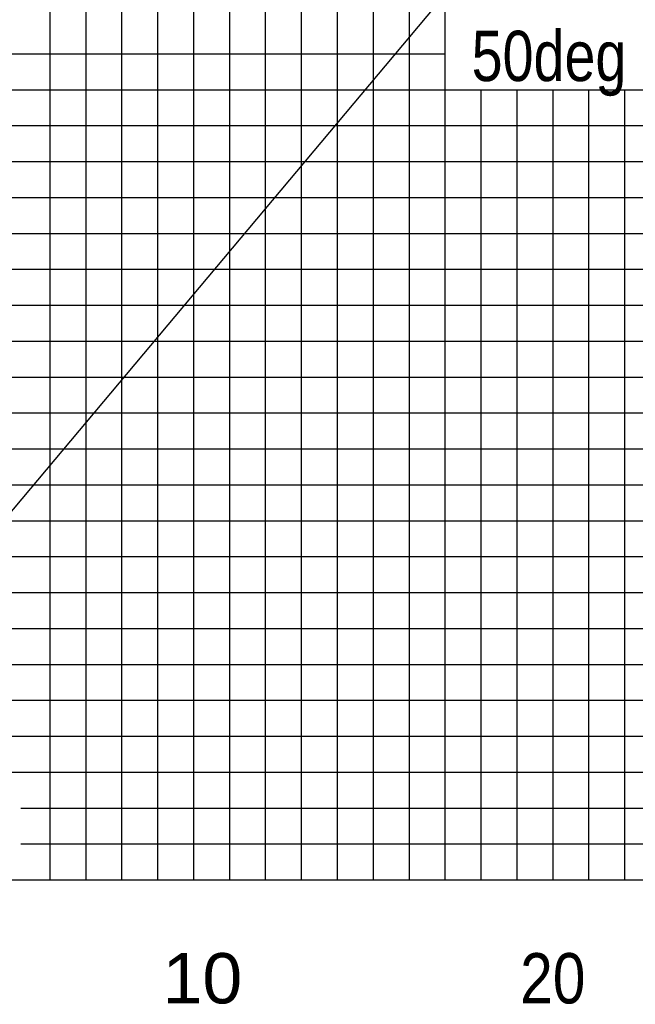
# Model space of a CAD drawing. Extents: x -441179 to 62702, y -334860 to 51651.
# Tile 30 of 68: x -238668 to -221533, y -104689 to -77278. Entities that reach past the tile are written whole.
import ezdxf

# ---------------------------------------------------------------- set-up
doc = ezdxf.new("R2010")
doc.units = 0
doc.layers.get('0').update_dxf_attribs({"linetype": 'CONTINUOUS'})

msp = doc.modelspace()

# ---------------------------------------------------------------- linework, layer by layer
at = {"color": 252, "linetype": 'Continuous'}
for p, q in [((-226822.297051, -101226.299673), (-226822.297051, -28311.970102)), ((-227822.297051, -101226.299673), (-227822.297051, -31389.662717)), ((-228822.297051, -101226.299673), (-228822.297051, -34467.398735)), ((-229822.297051, -101226.299673), (-229822.297051, -37545.09135)), ((-230822.297051, -101226.299673), (-230822.297051, -40622.783965)), ((-231822.297051, -101226.299673), (-231822.297051, -43700.378732)), ((-232822.297051, -101226.299673), (-232822.297051, -46778.071347)), ((-234822.297051, -101226.299673), (-234822.297051, -52933.433547)), ((-235822.297051, -101226.299673), (-235822.297051, -56011.120834)), ((-236822.297051, -101226.299673), (-236822.297051, -59088.808121)), ((-237822.297051, -101226.299673), (-237822.297051, -61841.626744)), ((-241888.717208, -78226.299673), (-226822.297051, -78226.299673)), ((-242029.258042, -79226.299673), (-128822.297051, -79226.299673)), ((-225822.297051, -101226.299673), (-225822.297051, -79226.299673)), ((-224822.297051, -101226.299673), (-224822.297051, -79226.299673)), ((-222822.297051, -101226.299673), (-222822.297051, -79226.299673)), ((-221822.297051, -101226.299673), (-221822.297051, -79226.299673)), ((-242169.798877, -80226.299673), (-128822.297051, -80226.299673)), ((-242450.880547, -82226.299673), (-128822.297051, -82226.299673)), ((-242591.421381, -83226.299673), (-128822.297051, -83226.299673)), ((-242628.237615, -84226.299673), (-128822.297051, -84226.299673)), ((-242768.77845, -85226.299673), (-128822.297051, -85226.299673)), ((-242909.319285, -86226.299673), (-128822.297051, -86226.299673)), ((-243049.860119, -87226.299673), (-128822.297051, -87226.299673)), ((-242994.597994, -88226.299673), (-128822.297051, -88226.299673)), ((-242908.12902, -89226.299673), (-128822.297051, -89226.299673)), ((-242866.219744, -90226.299673), (-128822.297051, -90226.299673)), ((-242782.401193, -92226.299673), (-128822.297051, -92226.299673)), ((-242740.491917, -93226.299673), (-128822.297051, -93226.299673)), ((-242656.537955, -94226.299673), (-128822.297051, -94226.299673)), ((-242614.62868, -95226.299673), (-128822.297051, -95226.299673)), ((-242572.719404, -96226.299673), (-128822.297051, -96226.299673)), ((-240554.851839, -97226.299673), (-128822.297051, -97226.299673)), ((-240005.500891, -98226.299673), (-128822.297051, -98226.299673)), ((-238633.518061, -99226.299673), (-128822.297051, -99226.299673)), ((-238633.518061, -100226.299673), (-128822.297051, -100226.299673))]:
    msp.add_line(p, q, dxfattribs=at)
at = {"color": 14, "linetype": 'Continuous'}
for p, q in [((-233822.297051, -101226.299673), (-233822.297051, -49855.763961)), ((-223822.297051, -101226.299673), (-223822.297051, -79226.299673)), ((-242310.339712, -81226.299673), (-128822.297051, -81226.299673)), ((-242824.310468, -91226.299673), (-128822.297051, -91226.299673)), ((-243822.297051, -101226.299673), (-128822.297051, -101226.299673))]:
    msp.add_line(p, q, dxfattribs=at)
at = {"color": 151, "linetype": 'Continuous'}
msp.add_line((-224656.150535, -73980.059594), (-242203.098286, -94891.697699), dxfattribs=at)
at = {"color": 255, "linetype": 'Continuous'}
msp.add_line((-243822.297051, -101226.299673), (-128822.297051, -101226.299673), dxfattribs=at)
at = {"color": 151, "linetype": 'Continuous'}
for centre in [(-245722.297051, -97032.171282), (-245722.297051, -101162.503346)]:
    msp.add_arc(centre, 49107.729371, 12.733319, 76.517488, dxfattribs=at)

# ---------------------------------------------------------------- texts
at = {"color": 7, "linetype": 'Continuous', "char_height": 1400, "attachment_point": 1}
for s, insert in [('\\W0.827255;\\A1;50deg', (-226088.84922, -77586.581125)), ('\\W1.066240;\\A1;10', (-234692.7666, -103264.377563)), ('\\W0.872378;\\A1;20', (-224738.00082, -103264.377563))]:
    msp.add_mtext(s, dxfattribs=dict(at, insert=insert))

doc.saveas('drawing.dxf')
